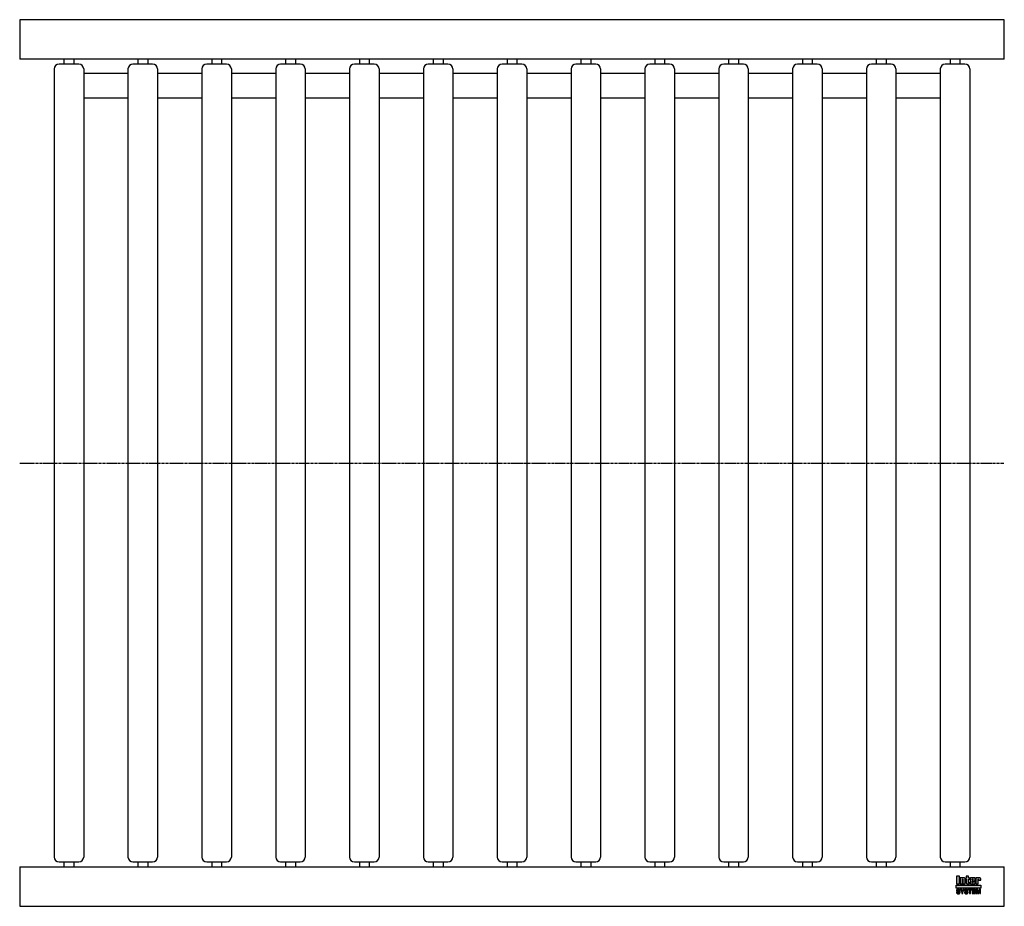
# Model space of a CAD drawing. Header units: millimetres. Extents: x 0 to 1000, y -450 to 450.
import ezdxf

# ---------------------------------------------------------------- set-up
doc = ezdxf.new("R2010")
doc.units = ezdxf.units.MM
doc.header["$LTSCALE"] = 2
doc.linetypes.add('CENTER', pattern=[2, 1.25, -0.25, 0.25, -0.25])
doc.layers.get('0').update_dxf_attribs({"linetype": 'CONTINUOUS', "lineweight": 50})
for name, color, linetype, lineweight in [('Centre Lines', 4, 'CENTER', 25), ('Frame', 1, 'CONTINUOUS', 25), ('Midi', 70, 'CONTINUOUS', 25), ('Rollers', 7, 'CONTINUOUS', 25)]:
    doc.layers.add(name, color=color, linetype=linetype, lineweight=lineweight)

# ---------------------------------------------------------------- blocks, each defined once
blk = doc.blocks.new('A$C289E3285')
at = {"layer": 'Rollers'}
for p, q in [((25, 405), (5, 405)), ((10, 410), (10, 405)), ((20, 410), (20, 405)), ((0, 400), (0, -400)), ((30, 400), (30, -400)), ((5, -405), (25, -405)), ((10, -405), (10, -410)), ((20, -405), (20, -410))]:
    blk.add_line(p, q, dxfattribs=at)
for centre, start, end in [((5, 400), 90, 180), ((25, 400), 0, 90), ((5, -400), 180, 270), ((25, -400), 270, 0)]:
    blk.add_arc(centre, 5, start, end, dxfattribs=at)

msp = doc.modelspace()

# ---------------------------------------------------------------- hatches: boundary and pattern name
at = {"layer": 'Frame'}
h = msp.add_hatch(color=254, dxfattribs=at)
h.paths.add_polyline_path([(973.3, -422.7), (973.3, -422.6), (973.4, -422.6), (973.4, -422.5), (973.4, -422.5), (973.5, -422.5), (973.6, -422.5), (973.7, -422.5), (973.7, -422.5), (973.8, -422.5), (973.8, -422.6), (973.9, -422.6), (973.9, -422.7), (973.9, -422.8), (973.9, -422.9), (973.9, -423.5), (976.1, -423.5), (976.1, -422.8), (976.1, -422.6), (976.1, -422.4), (976.1, -422.2), (976, -422), (975.9, -421.9), (975.9, -421.7), (975.8, -421.6), (975.7, -421.5), (975.6, -421.4), (975.5, -421.3), (975.4, -421.2), (975.2, -421.1), (975.1, -421.1), (974.9, -421), (974.7, -421), (974.6, -421), (974.5, -421), (974.4, -421), (974.3, -421), (974.2, -421), (974.1, -421.1), (974, -421.1), (973.9, -421.1), (973.9, -421.1), (973.8, -421.1), (973.7, -421.2), (973.6, -421.2), (973.5, -421.2), (973.5, -421.3), (973.4, -421.3), (973.3, -421.4), (973.2, -421.4), (973.2, -421), (971, -421), (971, -427.3), (973.3, -427.3), (973.3, -422.9), (973.3, -422.8)])
h.paths.add_polyline_path([(970.4, -422.5), (970.4, -422.3), (970.4, -422.1), (970.4, -421.9), (970.4, -421.8), (970.3, -421.7), (970.3, -421.5), (970.2, -421.4), (970.1, -421.3), (970, -421.3), (969.9, -421.2), (969.8, -421.1), (969.6, -421.1), (969.5, -421.1), (969.3, -421), (969.1, -421), (968.9, -421), (966.7, -421), (966.5, -421), (966.3, -421), (966.1, -421.1), (965.9, -421.1), (965.8, -421.1), (965.7, -421.2), (965.6, -421.3), (965.5, -421.3), (965.4, -421.4), (965.3, -421.5), (965.3, -421.7), (965.2, -421.8), (965.2, -421.9), (965.2, -422.1), (965.2, -422.3), (965.2, -422.5), (965.2, -425.9), (965.2, -426.1), (965.2, -426.3), (965.2, -426.4), (965.2, -426.6), (965.3, -426.7), (965.3, -426.8), (965.4, -426.9), (965.5, -427), (965.6, -427.1), (965.7, -427.1), (965.8, -427.2), (965.9, -427.2), (966.1, -427.3), (966.3, -427.3), (966.5, -427.3), (966.7, -427.3), (968.9, -427.3), (969.1, -427.3), (969.3, -427.3), (969.5, -427.3), (969.6, -427.2), (969.8, -427.2), (969.9, -427.1), (970, -427.1), (970.1, -427), (970.2, -426.9), (970.3, -426.8), (970.3, -426.7), (970.4, -426.6), (970.4, -426.4), (970.4, -426.3), (970.4, -426.1), (970.4, -425.9), (970.4, -424.8), (968.1, -424.8), (968.1, -425.6), (968.1, -425.8), (968.1, -425.8), (968.1, -425.9), (968, -426), (968, -426), (967.9, -426.1), (967.9, -426.1), (967.8, -426.1), (967.7, -426.1), (967.7, -426.1), (967.6, -426), (967.6, -426), (967.5, -425.9), (967.5, -425.8), (967.5, -425.8), (967.5, -425.6), (967.5, -424.3), (970.4, -424.3)])
h.paths.add_polyline_path([(968.1, -423.2), (967.5, -423.2), (967.5, -422.7), (967.5, -422.6), (967.5, -422.5), (967.5, -422.4), (967.5, -422.3), (967.6, -422.3), (967.6, -422.2), (967.7, -422.2), (967.8, -422.2), (967.9, -422.2), (968, -422.2), (968, -422.3), (968.1, -422.3), (968.1, -422.4), (968.1, -422.5), (968.1, -422.6), (968.1, -422.7)], flags=16)
h.paths.add_polyline_path([(963.7, -422.3), (964.6, -422.3), (964.6, -421), (963.7, -421), (963.7, -419.3), (961.4, -419.3), (961.4, -421), (960.8, -421), (960.8, -422.3), (961.4, -422.3), (961.4, -425.9), (961.4, -426.1), (961.4, -426.2), (961.4, -426.4), (961.5, -426.5), (961.5, -426.7), (961.6, -426.8), (961.6, -426.9), (961.7, -427), (961.8, -427), (961.9, -427.1), (962, -427.2), (962.2, -427.2), (962.3, -427.2), (962.5, -427.3), (962.7, -427.3), (962.9, -427.3), (964.6, -427.3), (964.6, -426.1), (964.2, -426.1), (964.1, -426.1), (964, -426.1), (963.9, -426.1), (963.8, -426), (963.8, -426), (963.7, -425.9), (963.7, -425.9), (963.7, -425.8)])
h.paths.add_polyline_path([(960.3, -422.8), (960.3, -422.6), (960.3, -422.4), (960.3, -422.2), (960.2, -422), (960.2, -421.9), (960.1, -421.7), (960, -421.6), (959.9, -421.5), (959.8, -421.4), (959.7, -421.3), (959.5, -421.2), (959.4, -421.1), (959.3, -421.1), (959.1, -421), (958.9, -421), (958.7, -421), (958.6, -421), (958.5, -421), (958.4, -421), (958.3, -421), (958.3, -421.1), (958.2, -421.1), (958.1, -421.1), (958, -421.1), (957.9, -421.1), (957.8, -421.2), (957.7, -421.2), (957.6, -421.2), (957.6, -421.3), (957.5, -421.3), (957.4, -421.4), (957.3, -421.4), (957.3, -421), (955.1, -421), (955.1, -427.3), (957.4, -427.3), (957.4, -422.9), (957.4, -422.8), (957.4, -422.7), (957.4, -422.6), (957.5, -422.6), (957.5, -422.5), (957.5, -422.5), (957.6, -422.5), (957.7, -422.5), (957.8, -422.5), (957.8, -422.5), (957.9, -422.5), (958, -422.6), (958, -422.6), (958, -422.7), (958, -422.8), (958, -422.9), (958, -427.3), (960.3, -427.3)])
h.paths.add_polyline_path([(954.4, -419.3), (951.3, -419.3), (951.3, -427.3), (954.4, -427.3)])
msp.add_hatch(color=1, dxfattribs=at).paths.add_polyline_path([(976.2, -431.6), (976.2, -428.4), (951.2, -428.4), (951.2, -431.6)])
h = msp.add_hatch(color=7, dxfattribs=at)
h.paths.add_polyline_path([(972.8, -432.7), (971.5, -432.7), (971.5, -437.1), (972.3, -437.1), (972.3, -433.4), (972.4, -433.4), (973.2, -437.1), (974.1, -437.1), (974.9, -433.4), (975, -433.4), (975, -437.1), (975.8, -437.1), (975.8, -432.7), (974.5, -432.7), (973.7, -436.2)])
h.paths.add_polyline_path([(970.8, -432.7), (967.5, -432.7), (967.5, -437.1), (970.9, -437.1), (970.9, -436.4), (968.4, -436.4), (968.4, -435.2), (970.6, -435.2), (970.6, -434.4), (968.4, -434.4), (968.4, -433.4), (970.8, -433.4)])
h.paths.add_polyline_path([(967.1, -432.7), (963.4, -432.7), (963.4, -433.4), (964.7, -433.4), (964.7, -437.1), (965.7, -437.1), (965.7, -433.4), (967.1, -433.4)])
h.paths.add_polyline_path([(962.5, -432.9), (962.3, -432.8), (962.2, -432.7), (962, -432.6), (961.8, -432.6), (961.5, -432.6), (961.3, -432.6), (961.1, -432.6), (960.9, -432.6), (960.7, -432.6), (960.6, -432.7), (960.4, -432.7), (960.3, -432.8), (960.2, -432.8), (960, -432.9), (959.9, -433), (959.9, -433.1), (959.8, -433.2), (959.7, -433.3), (959.7, -433.5), (959.6, -433.6), (959.6, -433.8), (959.6, -433.9), (959.6, -434.1), (959.6, -434.2), (959.6, -434.4), (959.7, -434.5), (959.8, -434.6), (959.8, -434.7), (959.9, -434.8), (960, -434.9), (960.1, -435), (960.2, -435), (960.3, -435.1), (960.5, -435.1), (960.6, -435.2), (960.8, -435.2), (960.9, -435.2), (961, -435.3), (961.1, -435.3), (961.2, -435.3), (961.2, -435.3), (961.3, -435.3), (961.3, -435.3), (961.4, -435.3), (961.4, -435.3), (961.5, -435.4), (961.7, -435.4), (961.8, -435.4), (962, -435.5), (962.1, -435.5), (962.2, -435.6), (962.3, -435.7), (962.3, -435.8), (962.3, -435.9), (962.3, -436.1), (962.2, -436.2), (962.1, -436.3), (962, -436.4), (961.8, -436.4), (961.7, -436.5), (961.5, -436.5), (961.3, -436.5), (961.2, -436.5), (961, -436.5), (960.8, -436.4), (960.7, -436.3), (960.6, -436.2), (960.5, -436.1), (960.4, -436), (960.4, -435.8), (959.5, -435.8), (959.5, -436), (959.6, -436.2), (959.6, -436.3), (959.7, -436.5), (959.8, -436.6), (959.9, -436.7), (960, -436.8), (960.1, -436.9), (960.2, -437), (960.4, -437.1), (960.5, -437.1), (960.7, -437.2), (960.9, -437.2), (961.1, -437.3), (961.3, -437.3), (961.5, -437.3), (961.6, -437.3), (961.6, -437.3), (961.8, -437.3), (961.9, -437.2), (962, -437.2), (962.2, -437.2), (962.3, -437.1), (962.5, -437), (962.6, -437), (962.7, -436.9), (962.9, -436.7), (963, -436.6), (963.1, -436.4), (963.1, -436.3), (963.2, -436.1), (963.2, -435.8), (963.2, -435.7), (963.2, -435.5), (963.2, -435.4), (963.1, -435.3), (963.1, -435.2), (963, -435.1), (963, -435.1), (962.9, -435), (962.8, -434.9), (962.7, -434.8), (962.6, -434.8), (962.5, -434.7), (962.4, -434.7), (962.2, -434.7), (962.1, -434.6), (961.9, -434.6), (961.8, -434.6), (961.8, -434.5), (961.7, -434.5), (961.6, -434.5), (961.6, -434.5), (961.5, -434.5), (961.4, -434.4), (961.3, -434.4), (961.3, -434.4), (961.2, -434.4), (961.1, -434.4), (961.1, -434.4), (961, -434.4), (960.9, -434.3), (960.9, -434.3), (960.8, -434.3), (960.7, -434.3), (960.6, -434.2), (960.6, -434.2), (960.5, -434.1), (960.5, -434), (960.5, -434), (960.5, -433.9), (960.4, -433.8), (960.5, -433.7), (960.5, -433.6), (960.6, -433.5), (960.7, -433.4), (960.8, -433.4), (961, -433.4), (961.1, -433.3), (961.2, -433.3), (961.4, -433.3), (961.6, -433.4), (961.7, -433.4), (961.9, -433.5), (962, -433.5), (962.1, -433.7), (962.1, -433.8), (962.2, -434), (963.1, -434), (963.1, -433.9), (963, -433.7), (963, -433.6), (963, -433.5), (962.9, -433.4), (962.9, -433.3), (962.8, -433.2), (962.7, -433), (962.6, -432.9)])
h.paths.add_polyline_path([(959.3, -432.7), (958.3, -432.7), (957.4, -434.6), (956.4, -432.7), (955.3, -432.7), (956.9, -435.5), (956.9, -437.1), (957.8, -437.1), (957.8, -435.5)])
h.paths.add_polyline_path([(954.4, -432.9), (954.2, -432.8), (954.1, -432.7), (953.9, -432.6), (953.7, -432.6), (953.5, -432.6), (953.2, -432.6), (953, -432.6), (952.8, -432.6), (952.7, -432.6), (952.5, -432.7), (952.4, -432.7), (952.2, -432.8), (952.1, -432.8), (952, -432.9), (951.9, -433), (951.8, -433.1), (951.7, -433.2), (951.6, -433.3), (951.6, -433.5), (951.6, -433.6), (951.5, -433.8), (951.5, -433.9), (951.5, -434.1), (951.5, -434.2), (951.6, -434.4), (951.6, -434.5), (951.7, -434.6), (951.7, -434.7), (951.8, -434.8), (951.9, -434.9), (952, -435), (952.2, -435), (952.3, -435.1), (952.4, -435.1), (952.5, -435.2), (952.7, -435.2), (952.8, -435.2), (953, -435.3), (953, -435.3), (953.1, -435.3), (953.1, -435.3), (953.2, -435.3), (953.3, -435.3), (953.3, -435.3), (953.4, -435.3), (953.4, -435.4), (953.6, -435.4), (953.7, -435.4), (953.9, -435.5), (954, -435.5), (954.1, -435.6), (954.2, -435.7), (954.2, -435.8), (954.2, -435.9), (954.2, -436.1), (954.1, -436.2), (954, -436.3), (953.9, -436.4), (953.8, -436.4), (953.6, -436.5), (953.4, -436.5), (953.2, -436.5), (953.1, -436.5), (952.9, -436.5), (952.8, -436.4), (952.6, -436.3), (952.5, -436.2), (952.4, -436.1), (952.4, -436), (952.4, -435.8), (951.5, -435.8), (951.5, -436), (951.5, -436.2), (951.5, -436.3), (951.6, -436.5), (951.7, -436.6), (951.8, -436.7), (951.9, -436.8), (952, -436.9), (952.1, -437), (952.3, -437.1), (952.5, -437.1), (952.6, -437.2), (952.8, -437.2), (953, -437.3), (953.2, -437.3), (953.4, -437.3), (953.5, -437.3), (953.6, -437.3), (953.7, -437.3), (953.8, -437.2), (954, -437.2), (954.1, -437.2), (954.3, -437.1), (954.4, -437), (954.5, -437), (954.7, -436.9), (954.8, -436.7), (954.9, -436.6), (955, -436.4), (955.1, -436.3), (955.1, -436.1), (955.1, -435.8), (955.1, -435.7), (955.1, -435.5), (955.1, -435.4), (955.1, -435.3), (955, -435.2), (955, -435.1), (954.9, -435.1), (954.8, -435), (954.7, -434.9), (954.6, -434.8), (954.5, -434.8), (954.4, -434.7), (954.3, -434.7), (954.1, -434.7), (954, -434.6), (953.8, -434.6), (953.8, -434.6), (953.7, -434.5), (953.6, -434.5), (953.6, -434.5), (953.5, -434.5), (953.4, -434.5), (953.3, -434.4), (953.3, -434.4), (953.2, -434.4), (953.1, -434.4), (953.1, -434.4), (953, -434.4), (952.9, -434.4), (952.9, -434.3), (952.8, -434.3), (952.7, -434.3), (952.6, -434.3), (952.6, -434.2), (952.5, -434.2), (952.5, -434.1), (952.4, -434), (952.4, -434), (952.4, -433.9), (952.4, -433.8), (952.4, -433.7), (952.5, -433.6), (952.6, -433.5), (952.7, -433.4), (952.8, -433.4), (952.9, -433.4), (953, -433.3), (953.2, -433.3), (953.3, -433.3), (953.5, -433.4), (953.7, -433.4), (953.8, -433.5), (953.9, -433.5), (954, -433.7), (954.1, -433.8), (954.1, -434), (955, -434), (955, -433.9), (955, -433.7), (955, -433.6), (954.9, -433.5), (954.9, -433.4), (954.8, -433.3), (954.7, -433.2), (954.6, -433), (954.5, -432.9)])

# ---------------------------------------------------------------- linework, layer by layer
at = {"layer": 'Centre Lines'}
msp.add_line((0, 0), (1000, 0), dxfattribs=at)
at = {"layer": 'Frame', "color": 7, "linetype": 'Continuous'}
for p, q in [((951.3, -419.3), (951.3, -427.3)), ((954.4, -419.3), (951.3, -419.3)), ((954.4, -427.3), (954.4, -419.3)), ((963.7, -419.3), (961.4, -419.3)), ((961.4, -419.3), (961.4, -421)), ((963.7, -421), (963.7, -419.3)), ((951.3, -427.3), (954.4, -427.3)), ((955.1, -421), (955.1, -427.3)), ((957.3, -421), (955.1, -421)), ((955.1, -427.3), (957.4, -427.3)), ((957.3, -421.4), (957.3, -421)), ((957.4, -421.4), (957.3, -421.4)), ((957.5, -421.3), (957.4, -421.4)), ((957.4, -422.7), (957.4, -422.6)), ((957.4, -422.6), (957.5, -422.6)), ((957.4, -422.8), (957.4, -422.7)), ((957.4, -422.9), (957.4, -422.8)), ((957.4, -427.3), (957.4, -422.9)), ((957.6, -421.3), (957.5, -421.3)), ((957.5, -422.6), (957.5, -422.5)), ((957.5, -422.5), (957.5, -422.5)), ((957.5, -422.5), (957.6, -422.5)), ((957.7, -421.2), (957.6, -421.2)), ((957.6, -421.2), (957.6, -421.3)), ((957.6, -422.5), (957.7, -422.5)), ((957.8, -421.2), (957.7, -421.2)), ((957.7, -422.5), (957.8, -422.5)), ((957.9, -421.1), (957.8, -421.2)), ((957.8, -422.5), (957.8, -422.5)), ((957.8, -422.5), (957.9, -422.5)), ((958, -421.1), (957.9, -421.1)), ((957.9, -422.5), (958, -422.6)), ((958.1, -421.1), (958, -421.1)), ((958, -422.6), (958, -422.7)), ((958, -422.6), (958, -422.6)), ((958, -422.7), (958, -422.8)), ((958, -422.8), (958, -422.9)), ((958, -422.9), (958, -427.3)), ((958, -427.3), (960.3, -427.3)), ((958.2, -421.1), (958.1, -421.1)), ((958.3, -421.1), (958.2, -421.1)), ((958.4, -421), (958.3, -421)), ((958.3, -421), (958.3, -421.1)), ((958.5, -421), (958.4, -421)), ((958.6, -421), (958.5, -421)), ((958.7, -421), (958.6, -421)), ((958.9, -421), (958.7, -421)), ((959.1, -421), (958.9, -421)), ((959.3, -421.1), (959.1, -421)), ((959.4, -421.1), (959.3, -421.1)), ((959.5, -421.2), (959.4, -421.1)), ((959.7, -421.3), (959.5, -421.2)), ((959.8, -421.4), (959.7, -421.3)), ((959.9, -421.5), (959.8, -421.4)), ((960, -421.6), (959.9, -421.5)), ((960.1, -421.7), (960, -421.6)), ((960.2, -421.9), (960.1, -421.7)), ((960.2, -422), (960.2, -421.9)), ((960.3, -422.2), (960.2, -422)), ((960.3, -422.4), (960.3, -422.2)), ((960.3, -422.6), (960.3, -422.4)), ((960.3, -422.8), (960.3, -422.6)), ((960.3, -427.3), (960.3, -422.8)), ((961.4, -421), (960.8, -421)), ((960.8, -421), (960.8, -422.3)), ((960.8, -422.3), (961.4, -422.3)), ((961.4, -422.3), (961.4, -425.9)), ((961.4, -425.9), (961.4, -426.1)), ((961.4, -426.1), (961.4, -426.2)), ((961.4, -426.2), (961.4, -426.4)), ((961.4, -426.4), (961.5, -426.5)), ((961.5, -426.5), (961.5, -426.7)), ((961.5, -426.7), (961.6, -426.8)), ((961.6, -426.8), (961.6, -426.9)), ((961.6, -426.9), (961.7, -427)), ((961.7, -427), (961.8, -427)), ((961.8, -427), (961.9, -427.1)), ((961.9, -427.1), (962, -427.2)), ((962, -427.2), (962.2, -427.2)), ((962.2, -427.2), (962.3, -427.2)), ((962.3, -427.2), (962.5, -427.3)), ((962.5, -427.3), (962.7, -427.3)), ((962.7, -427.3), (962.9, -427.3)), ((962.9, -427.3), (964.6, -427.3)), ((964.6, -421), (963.7, -421)), ((963.7, -425.8), (963.7, -422.3)), ((963.7, -422.3), (964.6, -422.3)), ((963.7, -425.9), (963.7, -425.8)), ((963.8, -426), (963.7, -425.9)), ((963.7, -425.9), (963.7, -425.9)), ((963.9, -426.1), (963.8, -426)), ((963.8, -426), (963.8, -426)), ((964, -426.1), (963.9, -426.1)), ((964.1, -426.1), (964, -426.1)), ((964.2, -426.1), (964.1, -426.1)), ((964.6, -426.1), (964.2, -426.1)), ((964.6, -422.3), (964.6, -421)), ((964.6, -427.3), (964.6, -426.1)), ((965.3, -421.7), (965.2, -421.8)), ((965.2, -421.8), (965.2, -421.9)), ((965.2, -421.9), (965.2, -422.1)), ((965.2, -422.1), (965.2, -422.3)), ((965.2, -422.3), (965.2, -422.5)), ((965.2, -422.5), (965.2, -425.9)), ((965.2, -425.9), (965.2, -426.1)), ((965.2, -426.1), (965.2, -426.3)), ((965.2, -426.3), (965.2, -426.4)), ((965.2, -426.4), (965.2, -426.6)), ((965.2, -426.6), (965.3, -426.7)), ((965.4, -421.4), (965.3, -421.5)), ((965.3, -421.5), (965.3, -421.7)), ((965.3, -426.7), (965.3, -426.8)), ((965.3, -426.8), (965.4, -426.9)), ((965.5, -421.3), (965.4, -421.4)), ((965.4, -426.9), (965.5, -427)), ((965.6, -421.3), (965.5, -421.3)), ((965.5, -427), (965.6, -427.1)), ((965.7, -421.2), (965.6, -421.3)), ((965.6, -427.1), (965.7, -427.1)), ((965.8, -421.1), (965.7, -421.2)), ((965.7, -427.1), (965.8, -427.2)), ((965.9, -421.1), (965.8, -421.1)), ((965.8, -427.2), (965.9, -427.2)), ((966.1, -421.1), (965.9, -421.1)), ((965.9, -427.2), (966.1, -427.3)), ((966.3, -421), (966.1, -421.1)), ((966.1, -427.3), (966.3, -427.3)), ((966.5, -421), (966.3, -421)), ((966.3, -427.3), (966.5, -427.3)), ((966.7, -421), (966.5, -421)), ((966.5, -427.3), (966.7, -427.3)), ((968.9, -421), (966.7, -421)), ((966.7, -427.3), (968.9, -427.3)), ((967.5, -422.4), (967.5, -422.3)), ((967.5, -422.3), (967.6, -422.3)), ((967.5, -422.5), (967.5, -422.4)), ((967.5, -422.6), (967.5, -422.5)), ((967.5, -422.7), (967.5, -422.6)), ((967.5, -423.2), (967.5, -422.7)), ((968.1, -423.2), (967.5, -423.2)), ((967.5, -425.6), (967.5, -424.3)), ((967.5, -424.3), (970.4, -424.3)), ((967.5, -425.8), (967.5, -425.6)), ((967.5, -425.9), (967.5, -425.8)), ((967.5, -425.8), (967.5, -425.8)), ((967.6, -426), (967.5, -425.9)), ((967.6, -422.3), (967.6, -422.2)), ((967.6, -422.2), (967.7, -422.2)), ((967.7, -426.1), (967.6, -426)), ((967.6, -426), (967.6, -426)), ((967.7, -422.2), (967.8, -422.2)), ((967.8, -426.1), (967.7, -426.1)), ((967.7, -426.1), (967.7, -426.1)), ((967.8, -422.2), (967.9, -422.2)), ((967.9, -426.1), (967.8, -426.1)), ((967.9, -422.2), (968, -422.2)), ((968, -426), (967.9, -426.1)), ((967.9, -426.1), (967.9, -426.1)), ((968, -422.2), (968, -422.3)), ((968, -422.3), (968.1, -422.3)), ((968.1, -425.9), (968, -426)), ((968, -426), (968, -426)), ((968.1, -422.3), (968.1, -422.4)), ((968.1, -422.4), (968.1, -422.5)), ((968.1, -422.5), (968.1, -422.6)), ((968.1, -422.6), (968.1, -422.7)), ((968.1, -422.7), (968.1, -423.2)), ((968.1, -424.8), (968.1, -425.6)), ((970.4, -424.8), (968.1, -424.8)), ((968.1, -425.6), (968.1, -425.8)), ((968.1, -425.8), (968.1, -425.8)), ((968.1, -425.8), (968.1, -425.9)), ((969.1, -421), (968.9, -421)), ((968.9, -427.3), (969.1, -427.3)), ((969.3, -421), (969.1, -421)), ((969.1, -427.3), (969.3, -427.3)), ((969.5, -421.1), (969.3, -421)), ((969.3, -427.3), (969.5, -427.3)), ((969.6, -421.1), (969.5, -421.1)), ((969.5, -427.3), (969.6, -427.2)), ((969.8, -421.1), (969.6, -421.1)), ((969.6, -427.2), (969.8, -427.2)), ((969.9, -421.2), (969.8, -421.1)), ((969.8, -427.2), (969.9, -427.1)), ((970, -421.3), (969.9, -421.2)), ((969.9, -427.1), (970, -427.1)), ((970.1, -421.3), (970, -421.3)), ((970, -427.1), (970.1, -427)), ((970.2, -421.4), (970.1, -421.3)), ((970.1, -427), (970.2, -426.9)), ((970.3, -421.5), (970.2, -421.4)), ((970.2, -426.9), (970.3, -426.8)), ((970.3, -421.7), (970.3, -421.5)), ((970.4, -421.8), (970.3, -421.7)), ((970.3, -426.7), (970.4, -426.6)), ((970.3, -426.8), (970.3, -426.7)), ((970.4, -421.9), (970.4, -421.8)), ((970.4, -422.1), (970.4, -421.9)), ((970.4, -422.3), (970.4, -422.1)), ((970.4, -422.5), (970.4, -422.3)), ((970.4, -424.3), (970.4, -422.5)), ((970.4, -425.9), (970.4, -424.8)), ((970.4, -426.1), (970.4, -425.9)), ((970.4, -426.3), (970.4, -426.1)), ((970.4, -426.4), (970.4, -426.3)), ((970.4, -426.6), (970.4, -426.4)), ((971, -421), (971, -427.3)), ((973.2, -421), (971, -421)), ((971, -427.3), (973.3, -427.3)), ((973.2, -421.4), (973.2, -421)), ((973.3, -421.4), (973.2, -421.4)), ((973.4, -421.3), (973.3, -421.4)), ((973.3, -422.7), (973.3, -422.6)), ((973.3, -422.6), (973.4, -422.6)), ((973.3, -422.8), (973.3, -422.7)), ((973.3, -422.9), (973.3, -422.8)), ((973.3, -427.3), (973.3, -422.9)), ((973.5, -421.3), (973.4, -421.3)), ((973.4, -422.6), (973.4, -422.5)), ((973.4, -422.5), (973.4, -422.5)), ((973.4, -422.5), (973.5, -422.5)), ((973.6, -421.2), (973.5, -421.2)), ((973.5, -421.2), (973.5, -421.3)), ((973.5, -422.5), (973.6, -422.5)), ((973.7, -421.2), (973.6, -421.2)), ((973.6, -422.5), (973.7, -422.5)), ((973.8, -421.1), (973.7, -421.2)), ((973.7, -422.5), (973.7, -422.5)), ((973.7, -422.5), (973.8, -422.5)), ((973.9, -421.1), (973.8, -421.1)), ((973.8, -422.5), (973.8, -422.6)), ((973.8, -422.6), (973.9, -422.6)), ((974, -421.1), (973.9, -421.1)), ((973.9, -421.1), (973.9, -421.1)), ((973.9, -422.6), (973.9, -422.7)), ((973.9, -422.7), (973.9, -422.8)), ((973.9, -422.8), (973.9, -422.9)), ((973.9, -422.9), (973.9, -423.5)), ((973.9, -423.5), (976.1, -423.5)), ((974.1, -421.1), (974, -421.1)), ((974.2, -421), (974.1, -421.1)), ((974.3, -421), (974.2, -421)), ((974.4, -421), (974.3, -421)), ((974.5, -421), (974.4, -421)), ((974.6, -421), (974.5, -421)), ((974.7, -421), (974.6, -421)), ((974.9, -421), (974.7, -421)), ((975.1, -421.1), (974.9, -421)), ((975.2, -421.1), (975.1, -421.1)), ((975.4, -421.2), (975.2, -421.1)), ((975.5, -421.3), (975.4, -421.2)), ((975.6, -421.4), (975.5, -421.3)), ((975.7, -421.5), (975.6, -421.4)), ((975.8, -421.6), (975.7, -421.5)), ((975.9, -421.7), (975.8, -421.6)), ((975.9, -421.9), (975.9, -421.7)), ((976, -422), (975.9, -421.9)), ((976.1, -422.2), (976, -422)), ((976.1, -422.4), (976.1, -422.2)), ((976.1, -422.6), (976.1, -422.4)), ((976.1, -422.8), (976.1, -422.6)), ((976.1, -423.5), (976.1, -422.8)), ((951.6, -433.6), (951.5, -433.8)), ((951.5, -433.8), (951.5, -433.9)), ((951.5, -433.9), (951.5, -434.1)), ((951.5, -434.1), (951.5, -434.2)), ((951.5, -434.2), (951.6, -434.4)), ((951.5, -435.8), (951.5, -436)), ((952.4, -435.8), (951.5, -435.8)), ((951.5, -436), (951.5, -436.2)), ((951.5, -436.2), (951.5, -436.3)), ((951.5, -436.3), (951.6, -436.5)), ((951.7, -433.2), (951.6, -433.3)), ((951.6, -433.3), (951.6, -433.5)), ((951.6, -433.5), (951.6, -433.6)), ((951.6, -434.4), (951.6, -434.5)), ((951.6, -434.5), (951.7, -434.6)), ((951.6, -436.5), (951.7, -436.6)), ((951.8, -433.1), (951.7, -433.2)), ((951.7, -434.6), (951.7, -434.7)), ((951.7, -434.7), (951.8, -434.8)), ((951.7, -436.6), (951.8, -436.7)), ((951.9, -433), (951.8, -433.1)), ((951.8, -434.8), (951.9, -434.9)), ((951.8, -436.7), (951.9, -436.8)), ((952, -432.9), (951.9, -433)), ((951.9, -434.9), (952, -435)), ((951.9, -436.8), (952, -436.9)), ((952.1, -432.8), (952, -432.9)), ((952, -435), (952.2, -435)), ((952, -436.9), (952.1, -437)), ((952.2, -432.8), (952.1, -432.8)), ((952.1, -437), (952.3, -437.1)), ((952.4, -432.7), (952.2, -432.8)), ((952.2, -435), (952.3, -435.1)), ((952.3, -435.1), (952.4, -435.1)), ((952.3, -437.1), (952.5, -437.1)), ((952.5, -432.7), (952.4, -432.7)), ((952.4, -433.7), (952.5, -433.6)), ((952.4, -433.8), (952.4, -433.7)), ((952.4, -433.9), (952.4, -433.8)), ((952.4, -434), (952.4, -433.9)), ((952.5, -434.1), (952.4, -434)), ((952.4, -434), (952.4, -434)), ((952.4, -435.1), (952.5, -435.2)), ((952.4, -436), (952.4, -435.8)), ((952.4, -436.1), (952.4, -436)), ((952.5, -436.2), (952.4, -436.1)), ((952.7, -432.6), (952.5, -432.7)), ((952.5, -433.6), (952.6, -433.5)), ((952.5, -434.2), (952.5, -434.1)), ((952.6, -434.2), (952.5, -434.2)), ((952.5, -435.2), (952.7, -435.2)), ((952.6, -436.3), (952.5, -436.2)), ((952.5, -437.1), (952.6, -437.2)), ((952.6, -433.5), (952.7, -433.4)), ((952.6, -434.3), (952.6, -434.2)), ((952.7, -434.3), (952.6, -434.3)), ((952.8, -436.4), (952.6, -436.3)), ((952.6, -437.2), (952.8, -437.2)), ((952.8, -432.6), (952.7, -432.6)), ((952.7, -433.4), (952.8, -433.4)), ((952.8, -434.3), (952.7, -434.3)), ((952.7, -435.2), (952.8, -435.2)), ((953, -432.6), (952.8, -432.6)), ((952.8, -433.4), (952.9, -433.4)), ((952.9, -434.3), (952.8, -434.3)), ((952.8, -435.2), (953, -435.3)), ((952.9, -436.5), (952.8, -436.4)), ((952.8, -437.2), (953, -437.3)), ((952.9, -433.4), (953, -433.3)), ((952.9, -434.4), (952.9, -434.3)), ((953, -434.4), (952.9, -434.4)), ((953.1, -436.5), (952.9, -436.5)), ((953.2, -432.6), (953, -432.6)), ((953, -433.3), (953.2, -433.3)), ((953.1, -434.4), (953, -434.4)), ((953, -435.3), (953, -435.3)), ((953, -435.3), (953.1, -435.3)), ((953, -437.3), (953.2, -437.3)), ((953.2, -434.4), (953.1, -434.4)), ((953.1, -434.4), (953.1, -434.4)), ((953.1, -435.3), (953.1, -435.3)), ((953.1, -435.3), (953.2, -435.3)), ((953.2, -436.5), (953.1, -436.5)), ((953.5, -432.6), (953.2, -432.6)), ((953.2, -433.3), (953.3, -433.3)), ((953.3, -434.4), (953.2, -434.4)), ((953.2, -435.3), (953.3, -435.3)), ((953.4, -436.5), (953.2, -436.5)), ((953.2, -437.3), (953.4, -437.3)), ((953.3, -433.3), (953.5, -433.4)), ((953.4, -434.5), (953.3, -434.4)), ((953.3, -434.4), (953.3, -434.4)), ((953.3, -435.3), (953.3, -435.3)), ((953.3, -435.3), (953.4, -435.3)), ((953.5, -434.5), (953.4, -434.5)), ((953.4, -435.3), (953.4, -435.4)), ((953.4, -435.4), (953.6, -435.4)), ((953.6, -436.5), (953.4, -436.5)), ((953.4, -437.3), (953.5, -437.3)), ((953.7, -432.6), (953.5, -432.6)), ((953.5, -433.4), (953.7, -433.4)), ((953.6, -434.5), (953.5, -434.5)), ((953.5, -437.3), (953.6, -437.3)), ((953.7, -434.5), (953.6, -434.5)), ((953.6, -434.5), (953.6, -434.5)), ((953.6, -435.4), (953.7, -435.4)), ((953.8, -436.4), (953.6, -436.5)), ((953.6, -437.3), (953.7, -437.3)), ((953.9, -432.6), (953.7, -432.6)), ((953.7, -433.4), (953.8, -433.5)), ((953.8, -434.6), (953.7, -434.5)), ((953.7, -435.4), (953.9, -435.5)), ((953.7, -437.3), (953.8, -437.2)), ((953.8, -433.5), (953.9, -433.5)), ((954, -434.6), (953.8, -434.6)), ((953.8, -434.6), (953.8, -434.6)), ((953.9, -436.4), (953.8, -436.4)), ((953.8, -437.2), (954, -437.2)), ((954.1, -432.7), (953.9, -432.6)), ((953.9, -433.5), (954, -433.7)), ((953.9, -435.5), (954, -435.5)), ((954, -436.3), (953.9, -436.4)), ((954, -433.7), (954.1, -433.8)), ((954.1, -434.7), (954, -434.6)), ((954, -435.5), (954.1, -435.6)), ((954.1, -436.2), (954, -436.3)), ((954, -437.2), (954.1, -437.2)), ((954.2, -432.8), (954.1, -432.7)), ((954.1, -433.8), (954.1, -434)), ((954.1, -434), (955, -434)), ((954.3, -434.7), (954.1, -434.7)), ((954.1, -435.6), (954.2, -435.7)), ((954.2, -436.1), (954.1, -436.2)), ((954.1, -437.2), (954.3, -437.1)), ((954.4, -432.9), (954.2, -432.8)), ((954.2, -435.7), (954.2, -435.8)), ((954.2, -435.8), (954.2, -435.9)), ((954.2, -435.9), (954.2, -436.1)), ((954.4, -434.7), (954.3, -434.7)), ((954.3, -437.1), (954.4, -437)), ((954.5, -432.9), (954.4, -432.9)), ((954.5, -434.8), (954.4, -434.7)), ((954.4, -437), (954.5, -437)), ((954.6, -433), (954.5, -432.9)), ((954.6, -434.8), (954.5, -434.8)), ((954.5, -437), (954.7, -436.9)), ((954.7, -433.2), (954.6, -433)), ((954.7, -434.9), (954.6, -434.8)), ((954.8, -433.3), (954.7, -433.2)), ((954.8, -435), (954.7, -434.9)), ((954.7, -436.9), (954.8, -436.7)), ((954.9, -433.4), (954.8, -433.3)), ((954.9, -435.1), (954.8, -435)), ((954.8, -436.7), (954.9, -436.6)), ((954.9, -433.5), (954.9, -433.4)), ((955, -433.6), (954.9, -433.5)), ((955, -435.1), (954.9, -435.1)), ((954.9, -436.6), (955, -436.4)), ((955, -433.7), (955, -433.6)), ((955, -433.9), (955, -433.7)), ((955, -434), (955, -433.9)), ((955, -435.2), (955, -435.1)), ((955.1, -435.3), (955, -435.2)), ((955, -436.4), (955.1, -436.3)), ((955.1, -435.4), (955.1, -435.3)), ((955.1, -435.5), (955.1, -435.4)), ((955.1, -435.7), (955.1, -435.5)), ((955.1, -435.8), (955.1, -435.7)), ((955.1, -436.1), (955.1, -435.8)), ((955.1, -436.3), (955.1, -436.1)), ((955.3, -432.7), (956.9, -435.5)), ((956.4, -432.7), (955.3, -432.7)), ((957.4, -434.6), (956.4, -432.7)), ((956.9, -435.5), (956.9, -437.1)), ((956.9, -437.1), (957.8, -437.1)), ((958.3, -432.7), (957.4, -434.6)), ((957.8, -435.5), (959.3, -432.7)), ((957.8, -437.1), (957.8, -435.5)), ((959.3, -432.7), (958.3, -432.7)), ((959.5, -435.8), (959.5, -436)), ((960.4, -435.8), (959.5, -435.8)), ((959.5, -436), (959.6, -436.2)), ((959.7, -433.5), (959.6, -433.6)), ((959.6, -433.6), (959.6, -433.8)), ((959.6, -433.8), (959.6, -433.9)), ((959.6, -433.9), (959.6, -434.1)), ((959.6, -434.1), (959.6, -434.2)), ((959.6, -434.2), (959.6, -434.4)), ((959.6, -434.4), (959.7, -434.5)), ((959.6, -436.2), (959.6, -436.3)), ((959.6, -436.3), (959.7, -436.5)), ((959.8, -433.2), (959.7, -433.3)), ((959.7, -433.3), (959.7, -433.5)), ((959.7, -434.5), (959.8, -434.6)), ((959.7, -436.5), (959.8, -436.6)), ((959.9, -433.1), (959.8, -433.2)), ((959.8, -434.6), (959.8, -434.7)), ((959.8, -434.7), (959.9, -434.8)), ((959.8, -436.6), (959.9, -436.7)), ((960, -432.9), (959.9, -433)), ((959.9, -433), (959.9, -433.1)), ((959.9, -434.8), (960, -434.9)), ((959.9, -436.7), (960, -436.8)), ((960.2, -432.8), (960, -432.9)), ((960, -434.9), (960.1, -435)), ((960, -436.8), (960.1, -436.9)), ((960.1, -435), (960.2, -435)), ((960.1, -436.9), (960.2, -437)), ((960.3, -432.8), (960.2, -432.8)), ((960.2, -435), (960.3, -435.1)), ((960.2, -437), (960.4, -437.1)), ((960.4, -432.7), (960.3, -432.8)), ((960.3, -435.1), (960.5, -435.1)), ((960.6, -432.7), (960.4, -432.7)), ((960.4, -433.8), (960.5, -433.7)), ((960.5, -433.9), (960.4, -433.8)), ((960.4, -436), (960.4, -435.8)), ((960.5, -436.1), (960.4, -436)), ((960.4, -437.1), (960.5, -437.1)), ((960.5, -433.6), (960.6, -433.5)), ((960.5, -433.7), (960.5, -433.6)), ((960.5, -434), (960.5, -433.9)), ((960.5, -434.1), (960.5, -434)), ((960.5, -434), (960.5, -434)), ((960.6, -434.2), (960.5, -434.1)), ((960.5, -435.1), (960.6, -435.2)), ((960.6, -436.2), (960.5, -436.1)), ((960.5, -437.1), (960.7, -437.2)), ((960.7, -432.6), (960.6, -432.7)), ((960.6, -433.5), (960.7, -433.4)), ((960.7, -434.3), (960.6, -434.2)), ((960.6, -434.2), (960.6, -434.2)), ((960.6, -435.2), (960.8, -435.2)), ((960.7, -436.3), (960.6, -436.2)), ((960.9, -432.6), (960.7, -432.6)), ((960.7, -433.4), (960.8, -433.4)), ((960.8, -434.3), (960.7, -434.3)), ((960.8, -436.4), (960.7, -436.3)), ((960.7, -437.2), (960.9, -437.2)), ((960.8, -433.4), (961, -433.4)), ((960.9, -434.3), (960.8, -434.3)), ((960.8, -435.2), (960.9, -435.2)), ((961, -436.5), (960.8, -436.4)), ((961.1, -432.6), (960.9, -432.6)), ((961, -434.4), (960.9, -434.3)), ((960.9, -434.3), (960.9, -434.3)), ((960.9, -435.2), (961, -435.3)), ((960.9, -437.2), (961.1, -437.3)), ((961, -433.4), (961.1, -433.3)), ((961.1, -434.4), (961, -434.4)), ((961, -435.3), (961.1, -435.3)), ((961.2, -436.5), (961, -436.5)), ((961.3, -432.6), (961.1, -432.6)), ((961.1, -433.3), (961.2, -433.3)), ((961.2, -434.4), (961.1, -434.4)), ((961.1, -434.4), (961.1, -434.4)), ((961.1, -435.3), (961.2, -435.3)), ((961.1, -437.3), (961.3, -437.3)), ((961.2, -433.3), (961.4, -433.3)), ((961.3, -434.4), (961.2, -434.4)), ((961.2, -435.3), (961.2, -435.3)), ((961.2, -435.3), (961.3, -435.3)), ((961.3, -436.5), (961.2, -436.5)), ((961.5, -432.6), (961.3, -432.6)), ((961.3, -434.4), (961.3, -434.4)), ((961.4, -434.4), (961.3, -434.4)), ((961.3, -435.3), (961.3, -435.3)), ((961.3, -435.3), (961.4, -435.3)), ((961.5, -436.5), (961.3, -436.5)), ((961.3, -437.3), (961.5, -437.3)), ((961.4, -433.3), (961.6, -433.4)), ((961.5, -434.5), (961.4, -434.4)), ((961.4, -435.3), (961.4, -435.3)), ((961.4, -435.3), (961.5, -435.4)), ((961.8, -432.6), (961.5, -432.6)), ((961.6, -434.5), (961.5, -434.5)), ((961.5, -435.4), (961.7, -435.4)), ((961.7, -436.5), (961.5, -436.5)), ((961.5, -437.3), (961.6, -437.3)), ((961.6, -433.4), (961.7, -433.4)), ((961.7, -434.5), (961.6, -434.5)), ((961.6, -434.5), (961.6, -434.5)), ((961.6, -437.3), (961.8, -437.3)), ((961.6, -437.3), (961.6, -437.3)), ((961.7, -433.4), (961.9, -433.5)), ((961.8, -434.5), (961.7, -434.5)), ((961.7, -435.4), (961.8, -435.4)), ((961.8, -436.4), (961.7, -436.5)), ((962, -432.6), (961.8, -432.6)), ((961.8, -434.6), (961.8, -434.5)), ((961.9, -434.6), (961.8, -434.6)), ((961.8, -435.4), (962, -435.5)), ((962, -436.4), (961.8, -436.4)), ((961.8, -437.3), (961.9, -437.2)), ((961.9, -433.5), (962, -433.5)), ((962.1, -434.6), (961.9, -434.6)), ((961.9, -437.2), (962, -437.2)), ((962.2, -432.7), (962, -432.6)), ((962, -433.5), (962.1, -433.7)), ((962, -435.5), (962.1, -435.5)), ((962.1, -436.3), (962, -436.4)), ((962, -437.2), (962.2, -437.2)), ((962.1, -433.7), (962.1, -433.8)), ((962.1, -433.8), (962.2, -434)), ((962.2, -434.7), (962.1, -434.6)), ((962.1, -435.5), (962.2, -435.6)), ((962.2, -436.2), (962.1, -436.3)), ((962.3, -432.8), (962.2, -432.7)), ((962.2, -434), (963.1, -434)), ((962.4, -434.7), (962.2, -434.7)), ((962.2, -435.6), (962.3, -435.7)), ((962.3, -436.1), (962.2, -436.2)), ((962.2, -437.2), (962.3, -437.1)), ((962.5, -432.9), (962.3, -432.8)), ((962.3, -435.7), (962.3, -435.8)), ((962.3, -435.8), (962.3, -435.9)), ((962.3, -435.9), (962.3, -436.1)), ((962.3, -437.1), (962.5, -437)), ((962.5, -434.7), (962.4, -434.7)), ((962.6, -432.9), (962.5, -432.9)), ((962.6, -434.8), (962.5, -434.7)), ((962.5, -437), (962.6, -437)), ((962.7, -433), (962.6, -432.9)), ((962.7, -434.8), (962.6, -434.8)), ((962.6, -437), (962.7, -436.9)), ((962.8, -433.2), (962.7, -433)), ((962.8, -434.9), (962.7, -434.8)), ((962.7, -436.9), (962.9, -436.7)), ((962.9, -433.3), (962.8, -433.2)), ((962.9, -435), (962.8, -434.9)), ((962.9, -433.4), (962.9, -433.3)), ((963, -433.5), (962.9, -433.4)), ((963, -435.1), (962.9, -435)), ((962.9, -436.7), (963, -436.6)), ((963, -433.6), (963, -433.5)), ((963, -433.7), (963, -433.6)), ((963.1, -433.9), (963, -433.7)), ((963.1, -435.2), (963, -435.1)), ((963, -435.1), (963, -435.1)), ((963, -436.6), (963.1, -436.4)), ((963.1, -434), (963.1, -433.9)), ((963.1, -435.3), (963.1, -435.2)), ((963.2, -435.4), (963.1, -435.3)), ((963.1, -436.3), (963.2, -436.1)), ((963.1, -436.4), (963.1, -436.3)), ((963.2, -435.5), (963.2, -435.4)), ((963.2, -435.7), (963.2, -435.5)), ((963.2, -435.8), (963.2, -435.7)), ((963.2, -436.1), (963.2, -435.8)), ((967.1, -432.7), (963.4, -432.7)), ((963.4, -432.7), (963.4, -433.4)), ((963.4, -433.4), (964.7, -433.4)), ((964.7, -433.4), (964.7, -437.1)), ((964.7, -437.1), (965.7, -437.1)), ((965.7, -433.4), (967.1, -433.4)), ((965.7, -437.1), (965.7, -433.4)), ((967.1, -433.4), (967.1, -432.7)), ((967.5, -432.7), (967.5, -437.1)), ((970.8, -432.7), (967.5, -432.7)), ((967.5, -437.1), (970.9, -437.1)), ((968.4, -434.4), (968.4, -433.4)), ((968.4, -433.4), (970.8, -433.4)), ((970.6, -434.4), (968.4, -434.4)), ((968.4, -436.4), (968.4, -435.2)), ((968.4, -435.2), (970.6, -435.2)), ((970.9, -436.4), (968.4, -436.4)), ((970.6, -435.2), (970.6, -434.4)), ((970.8, -433.4), (970.8, -432.7)), ((970.9, -437.1), (970.9, -436.4)), ((971.5, -432.7), (971.5, -437.1)), ((972.8, -432.7), (971.5, -432.7)), ((971.5, -437.1), (972.3, -437.1)), ((972.3, -437.1), (972.3, -433.4)), ((972.3, -433.4), (972.4, -433.4)), ((972.4, -433.4), (973.2, -437.1)), ((973.7, -436.2), (972.8, -432.7)), ((973.2, -437.1), (974.1, -437.1)), ((974.5, -432.7), (973.7, -436.2)), ((973.7, -436.2), (973.7, -436.2)), ((974.1, -437.1), (974.9, -433.4)), ((975.8, -432.7), (974.5, -432.7)), ((974.9, -433.4), (975, -433.4)), ((975, -433.4), (975, -437.1)), ((975, -437.1), (975.8, -437.1)), ((975.8, -437.1), (975.8, -432.7))]:
    msp.add_line(p, q, dxfattribs=at)
at = {"layer": 'Frame', "color": 1, "linetype": 'Continuous'}
for p, q in [((951.2, -431.6), (951.2, -428.4)), ((951.2, -428.4), (976.2, -428.4)), ((976.2, -428.4), (976.2, -431.6)), ((976.2, -431.6), (951.2, -431.6))]:
    msp.add_line(p, q, dxfattribs=at)
at = {"layer": 'Midi'}
for p, q in [((1000, 450), (0, 450)), ((0, 450), (0, 410)), ((1000, 410), (1000, 450)), ((1000, 410), (0, 410)), ((110, 395.5), (65, 395.5)), ((185, 395.5), (140, 395.5)), ((260, 395.5), (215, 395.5)), ((335, 395.5), (290, 395.5)), ((410, 395.5), (365, 395.5)), ((485, 395.5), (440, 395.5)), ((560, 395.5), (515, 395.5)), ((635, 395.5), (590, 395.5)), ((710, 395.5), (665, 395.5)), ((785, 395.5), (740, 395.5)), ((860, 395.5), (815, 395.5)), ((935, 395.5), (890, 395.5)), ((110, 370.5), (65, 370.5)), ((185, 370.5), (140, 370.5)), ((260, 370.5), (215, 370.5)), ((335, 370.5), (290, 370.5)), ((410, 370.5), (365, 370.5)), ((485, 370.5), (440, 370.5)), ((560, 370.5), (515, 370.5)), ((635, 370.5), (590, 370.5)), ((710, 370.5), (665, 370.5)), ((785, 370.5), (740, 370.5)), ((860, 370.5), (815, 370.5)), ((935, 370.5), (890, 370.5)), ((0, -410), (1000, -410)), ((0, -410), (0, -450)), ((1000, -450), (1000, -410)), ((0, -450), (1000, -450))]:
    msp.add_line(p, q, dxfattribs=at)

# ---------------------------------------------------------------- block references
for p in [(35, 0), (110, 0), (185, 0), (260, 0), (335, 0), (410, 0), (485, 0), (560, 0), (635, 0), (710, 0), (785, 0), (860, 0), (935, 0)]:
    msp.add_blockref('A$C289E3285', p)

doc.saveas('drawing.dxf')
